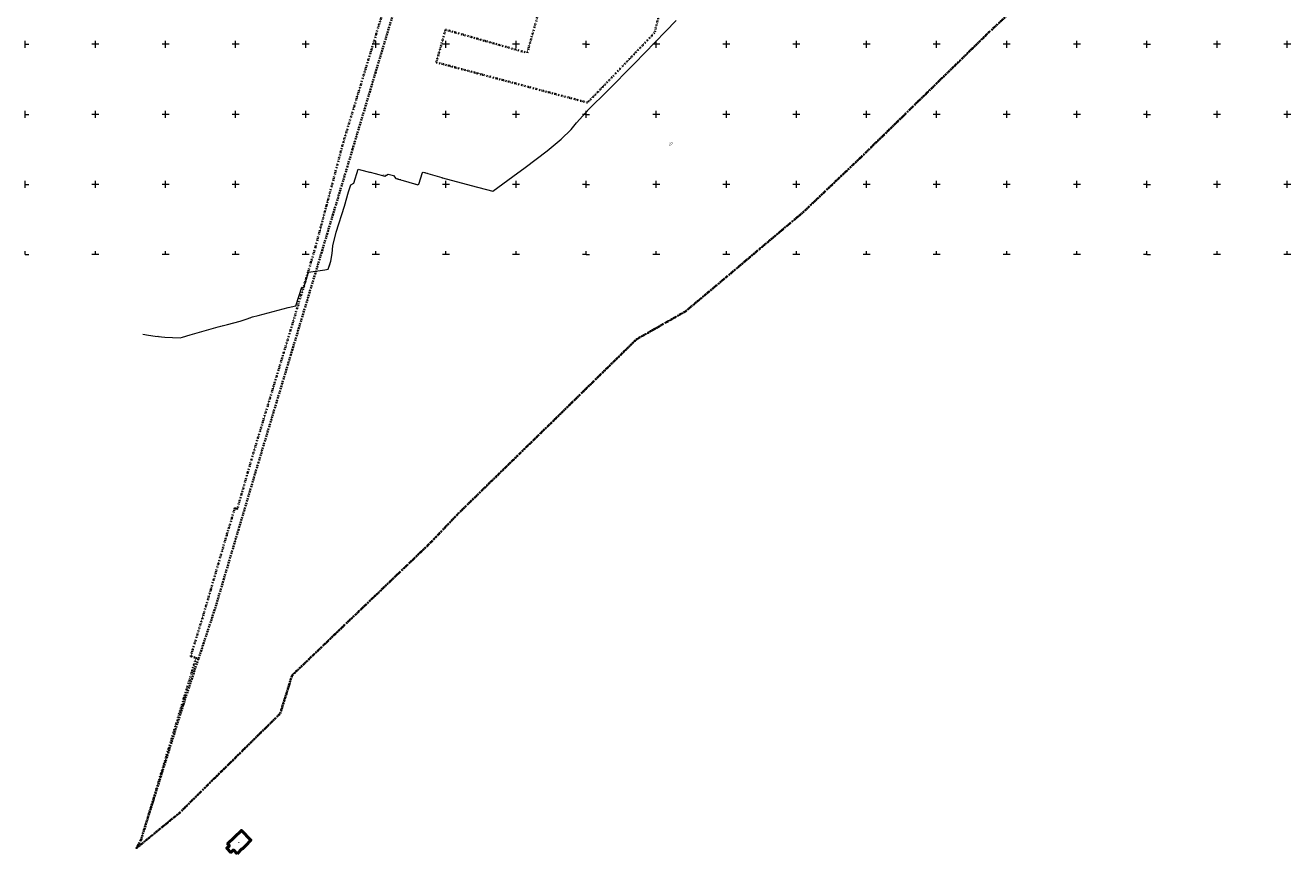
# Model space of a CAD drawing. Extents: x 7503703 to 7518012, y 5690450 to 5705715.
# Tile 3 of 50: x 7512000 to 7512902, y 5696073 to 5696664. Entities that reach past the tile are written whole.
import ezdxf
from ezdxf.enums import TextEntityAlignment as Align

# ---------------------------------------------------------------- set-up
doc = ezdxf.new("R2010")
doc.units = 0
doc.linetypes.add('DWUKROPK1_5-3', pattern=[2.23, 0.75, -0.46, 0.05, -0.46, 0.05, -0.46])
doc.linetypes.add('KROPK2-2-2', pattern=[3.49, 1, -0.47, 0.05, -0.47, 1, -0.5])
doc.layers.get('0').update_dxf_attribs({"linetype": 'CONTINUOUS'})
for name, color, linetype, lineweight in [('EGBU', 7, 'CONTINUOUS', 50), ('EGBU_O', 7, 'CONTINUOUS', 50), ('EGPG', 7, 'CONTINUOUS', 18), ('GESGPB', 7, 'CONTINUOUS', 35), ('GESGPB_O', 7, 'CONTINUOUS', 35), ('GESGPS', 7, 'CONTINUOUS', 35), ('GUPPRZ_O', 7, 'CONTINUOUS', 18), ('Ramka sekcyjna', 7, 'CONTINUOUS', 18)]:
    doc.layers.add(name, color=color, linetype=linetype, lineweight=lineweight)
doc.layers.add('SUGP', color=52, linetype='CONTINUOUS', lineweight=18, true_color=0xbfbf00)
doc.styles.add('Arial', font='arial.ttf')

# ---------------------------------------------------------------- blocks, each defined once
blk = doc.blocks.new('D_GEPPGD1_2')
blk.add_hatch(color=0).paths.add_polyline_path([(0, -0.045), (0.013906, -0.042798), (0.02645, -0.036406), (0.036406, -0.02645), (0.042798, -0.013906), (0.045, 0), (0.042798, 0.013906), (0.036406, 0.02645), (0.02645, 0.036406), (0.013906, 0.042798), (0, 0.045), (-0.013906, 0.042798), (-0.02645, 0.036406), (-0.036406, 0.02645), (-0.042798, 0.013906), (-0.045, 0), (-0.042798, -0.013906), (-0.036406, -0.02645), (-0.02645, -0.036406), (-0.013906, -0.042798)])
blk = doc.blocks.new('D_GEPPGO1_2')
blk.add_hatch(color=0).paths.add_polyline_path([(0, -0.045), (0.013906, -0.042798), (0.02645, -0.036406), (0.036406, -0.02645), (0.042798, -0.013906), (0.045, 0), (0.042798, 0.013906), (0.036406, 0.02645), (0.02645, 0.036406), (0.013906, 0.042798), (0, 0.045), (-0.013906, 0.042798), (-0.02645, 0.036406), (-0.036406, 0.02645), (-0.042798, 0.013906), (-0.045, 0), (-0.042798, -0.013906), (-0.036406, -0.02645), (-0.02645, -0.036406), (-0.013906, -0.042798)])
blk = doc.blocks.new('D_GEPPGO1_1')
at = {"color": 0}
blk.add_lwpolyline([(0, 0.25), (0.077254, 0.237764), (0.146946, 0.202254), (0.202254, 0.146946), (0.237764, 0.077254), (0.25, 0), (0.237764, -0.077254), (0.202254, -0.146946), (0.146946, -0.202254), (0.077254, -0.237764), (0, -0.25), (-0.077254, -0.237764), (-0.146946, -0.202254), (-0.202254, -0.146946), (-0.237764, -0.077254), (-0.25, 0), (-0.237764, 0.077254), (-0.202254, 0.146946), (-0.146946, 0.202254), (-0.077254, 0.237764)], close=True, dxfattribs=at)

msp = doc.modelspace()

# ---------------------------------------------------------------- linework, layer by layer
at = {"layer": 'EGBU', "color": 18, "linetype": 'Continuous', "lineweight": 50, "true_color": 0x0a0909, "elevation": 10.18}
msp.add_lwpolyline([(7512151.06, 5696072.61), (7512148.47, 5696075.28), (7512146.62, 5696073.58), (7512143.7, 5696076.56), (7512145.53, 5696078.3), (7512144.29, 5696079.57), (7512154.11, 5696089.22), (7512160.9, 5696082.3), (7512157.2, 5696078.57), (7512157.34, 5696078.43), (7512154.9, 5696076.07), (7512154.76, 5696076.21)], close=True, dxfattribs=at)
at = {"layer": 'GESGPB', "color": 7, "linetype": 'DWUKROPK1_5-3', "lineweight": 35, "elevation": 10.1}
for points in [[(7512468.78, 5696736.37), (7512448.74, 5696658.12), (7512418.58, 5696626.67), (7512408.48, 5696616.16), (7512401.01, 5696608.38), (7512358.96, 5696619.57), (7512293.14, 5696637.09), (7512299.71, 5696660.4), (7512357.95, 5696643.87), (7512368.46, 5696680.91)], [(7512255.09, 5696673.18), (7512248.98, 5696653.1), (7512246.88, 5696646.19), (7512236.77, 5696612.9), (7512233.02, 5696600.6), (7512232.4, 5696598.54), (7512226.88, 5696580.4), (7512206.94, 5696505.3), (7512203.73, 5696494.47), (7512199.46, 5696480.09), (7512193.94, 5696461.82), (7512184.46, 5696430.47), (7512181.32, 5696420.07), (7512176.64, 5696404.61), (7512172.88, 5696392.16), (7512161.3, 5696353.86), (7512151.23, 5696318.58), (7512149.43, 5696319.01), (7512143.64, 5696299.87), (7512132.27, 5696260.96), (7512126.32, 5696240.69), (7512117.95, 5696213.51), (7512121.79, 5696212.37), (7512113.16, 5696183.68), (7512082.5, 5696082.42), (7512079.24, 5696076.54), (7512109.87, 5696101.64), (7512156.06, 5696147.24), (7512181.83, 5696172.66), (7512190.24, 5696199.81), (7512222.17, 5696230.42), (7512251.56, 5696258.57), (7512289.74, 5696295.15), (7512291.43, 5696296.98), (7512308.58, 5696315.02), (7512317.52, 5696323.75), (7512374.72, 5696379.6), (7512435.85, 5696439.5), (7512463.34, 5696455.19), (7512470.87, 5696459.49), (7512500.16, 5696484.08), (7512523.66, 5696503.96), (7512546.68, 5696523.36), (7512554.63, 5696530.06), (7512596.41, 5696569.82), (7512611.98, 5696585.02), (7512627.58, 5696600.25), (7512643.19, 5696615.49), (7512665.08, 5696636.86), (7512687.54, 5696658.79), (7512710.13, 5696679.72)]]:
    msp.add_lwpolyline(points, dxfattribs=at)
at = {"layer": 'GESGPS', "color": 7, "linetype": 'KROPK2-2-2', "lineweight": 35, "elevation": 10.1}
msp.add_lwpolyline([(7512268.25, 5696691.51), (7512233.47, 5696575.33), (7512229.8, 5696563.08), (7512209.96, 5696497.05), (7512189.41, 5696428.67), (7512186.38, 5696418.59), (7512179.21, 5696394.74), (7512166.34, 5696351.98), (7512135.61, 5696248.41), (7512123.48, 5696211.61), (7512112.71, 5696178.96), (7512082.5, 5696082.42), (7512079.24, 5696076.54), (7512109.87, 5696101.64), (7512181.83, 5696172.66), (7512190.24, 5696199.81), (7512222.17, 5696230.42), (7512251.56, 5696258.57), (7512289.74, 5696295.15), (7512291.43, 5696296.98), (7512308.58, 5696315.02), (7512317.52, 5696323.75), (7512374.72, 5696379.6), (7512435.85, 5696439.5), (7512463.34, 5696455.19), (7512470.87, 5696459.49), (7512500.16, 5696484.08), (7512523.66, 5696503.96), (7512546.68, 5696523.36), (7512554.63, 5696530.06), (7512596.41, 5696569.82), (7512611.98, 5696585.02), (7512627.58, 5696600.25), (7512643.19, 5696615.49), (7512665.08, 5696636.86), (7512687.54, 5696658.79), (7512710.13, 5696679.72)], dxfattribs=at)
at = {"layer": 'Ramka sekcyjna', "color": 7, "linetype": 'Continuous', "lineweight": 18, "elevation": 100, "flags": 128}
for points in [[(7512000, 5696647.5), (7512000, 5696652.5)], [(7512050, 5696647.5), (7512050, 5696652.5)], [(7512100, 5696647.5), (7512100, 5696652.5)], [(7512150, 5696647.5), (7512150, 5696652.5)], [(7512200, 5696647.5), (7512200, 5696652.5)], [(7512250, 5696647.5), (7512250, 5696652.5)], [(7512300, 5696647.5), (7512300, 5696652.5)], [(7512350, 5696647.5), (7512350, 5696652.5)], [(7512400, 5696647.5), (7512400, 5696652.5)], [(7512400, 5696647.5), (7512400, 5696652.5)], [(7512450, 5696647.5), (7512450, 5696652.5)], [(7512500, 5696647.5), (7512500, 5696652.5)], [(7512550, 5696647.5), (7512550, 5696652.5)], [(7512600, 5696647.5), (7512600, 5696652.5)], [(7512650, 5696647.5), (7512650, 5696652.5)], [(7512700, 5696647.5), (7512700, 5696652.5)], [(7512750, 5696647.5), (7512750, 5696652.5)], [(7512800, 5696647.5), (7512800, 5696652.5)], [(7512800, 5696647.5), (7512800, 5696652.5)], [(7512850, 5696647.5), (7512850, 5696652.5)], [(7512900, 5696647.5), (7512900, 5696652.5)], [(7512000, 5696650), (7512002.5, 5696650)], [(7512052.5, 5696650), (7512047.5, 5696650)], [(7512102.5, 5696650), (7512097.5, 5696650)], [(7512152.5, 5696650), (7512147.5, 5696650)], [(7512202.5, 5696650), (7512197.5, 5696650)], [(7512252.5, 5696650), (7512247.5, 5696650)], [(7512302.5, 5696650), (7512297.5, 5696650)], [(7512352.5, 5696650), (7512347.5, 5696650)], [(7512400, 5696650), (7512397.5, 5696650)], [(7512400, 5696650), (7512402.5, 5696650)], [(7512452.5, 5696650), (7512447.5, 5696650)], [(7512502.5, 5696650), (7512497.5, 5696650)], [(7512552.5, 5696650), (7512547.5, 5696650)], [(7512602.5, 5696650), (7512597.5, 5696650)], [(7512652.5, 5696650), (7512647.5, 5696650)], [(7512702.5, 5696650), (7512697.5, 5696650)], [(7512752.5, 5696650), (7512747.5, 5696650)], [(7512800, 5696650), (7512797.5, 5696650)], [(7512800, 5696650), (7512802.5, 5696650)], [(7512852.5, 5696650), (7512847.5, 5696650)], [(7512902.5, 5696650), (7512897.5, 5696650)], [(7512000, 5696597.5), (7512000, 5696602.5)], [(7512000, 5696600), (7512002.5, 5696600)], [(7512052.5, 5696600), (7512047.5, 5696600)], [(7512050, 5696597.5), (7512050, 5696602.5)], [(7512102.5, 5696600), (7512097.5, 5696600)], [(7512100, 5696597.5), (7512100, 5696602.5)], [(7512152.5, 5696600), (7512147.5, 5696600)], [(7512150, 5696597.5), (7512150, 5696602.5)], [(7512202.5, 5696600), (7512197.5, 5696600)], [(7512200, 5696597.5), (7512200, 5696602.5)], [(7512252.5, 5696600), (7512247.5, 5696600)], [(7512250, 5696597.5), (7512250, 5696602.5)], [(7512302.5, 5696600), (7512297.5, 5696600)], [(7512300, 5696597.5), (7512300, 5696602.5)], [(7512352.5, 5696600), (7512347.5, 5696600)], [(7512350, 5696597.5), (7512350, 5696602.5)], [(7512400, 5696600), (7512397.5, 5696600)], [(7512400, 5696597.5), (7512400, 5696602.5)], [(7512400, 5696597.5), (7512400, 5696602.5)], [(7512400, 5696600), (7512402.5, 5696600)], [(7512452.5, 5696600), (7512447.5, 5696600)], [(7512450, 5696597.5), (7512450, 5696602.5)], [(7512502.5, 5696600), (7512497.5, 5696600)], [(7512500, 5696597.5), (7512500, 5696602.5)], [(7512552.5, 5696600), (7512547.5, 5696600)], [(7512550, 5696597.5), (7512550, 5696602.5)], [(7512602.5, 5696600), (7512597.5, 5696600)], [(7512600, 5696597.5), (7512600, 5696602.5)], [(7512652.5, 5696600), (7512647.5, 5696600)], [(7512650, 5696597.5), (7512650, 5696602.5)], [(7512702.5, 5696600), (7512697.5, 5696600)], [(7512700, 5696597.5), (7512700, 5696602.5)], [(7512752.5, 5696600), (7512747.5, 5696600)], [(7512750, 5696597.5), (7512750, 5696602.5)], [(7512800, 5696600), (7512797.5, 5696600)], [(7512800, 5696597.5), (7512800, 5696602.5)], [(7512800, 5696597.5), (7512800, 5696602.5)], [(7512800, 5696600), (7512802.5, 5696600)], [(7512852.5, 5696600), (7512847.5, 5696600)], [(7512850, 5696597.5), (7512850, 5696602.5)], [(7512902.5, 5696600), (7512897.5, 5696600)], [(7512900, 5696597.5), (7512900, 5696602.5)], [(7512000, 5696547.5), (7512000, 5696552.5)], [(7512000, 5696550), (7512002.5, 5696550)], [(7512052.5, 5696550), (7512047.5, 5696550)], [(7512050, 5696547.5), (7512050, 5696552.5)], [(7512102.5, 5696550), (7512097.5, 5696550)], [(7512100, 5696547.5), (7512100, 5696552.5)], [(7512152.5, 5696550), (7512147.5, 5696550)], [(7512150, 5696547.5), (7512150, 5696552.5)], [(7512202.5, 5696550), (7512197.5, 5696550)], [(7512200, 5696547.5), (7512200, 5696552.5)], [(7512252.5, 5696550), (7512247.5, 5696550)], [(7512250, 5696547.5), (7512250, 5696552.5)], [(7512302.5, 5696550), (7512297.5, 5696550)], [(7512300, 5696547.5), (7512300, 5696552.5)], [(7512352.5, 5696550), (7512347.5, 5696550)], [(7512350, 5696547.5), (7512350, 5696552.5)], [(7512400, 5696550), (7512397.5, 5696550)], [(7512400, 5696547.5), (7512400, 5696552.5)], [(7512400, 5696547.5), (7512400, 5696552.5)], [(7512400, 5696550), (7512402.5, 5696550)], [(7512452.5, 5696550), (7512447.5, 5696550)], [(7512450, 5696547.5), (7512450, 5696552.5)], [(7512502.5, 5696550), (7512497.5, 5696550)], [(7512500, 5696547.5), (7512500, 5696552.5)], [(7512552.5, 5696550), (7512547.5, 5696550)], [(7512550, 5696547.5), (7512550, 5696552.5)], [(7512602.5, 5696550), (7512597.5, 5696550)], [(7512600, 5696547.5), (7512600, 5696552.5)], [(7512652.5, 5696550), (7512647.5, 5696550)], [(7512650, 5696547.5), (7512650, 5696552.5)], [(7512702.5, 5696550), (7512697.5, 5696550)], [(7512700, 5696547.5), (7512700, 5696552.5)], [(7512752.5, 5696550), (7512747.5, 5696550)], [(7512750, 5696547.5), (7512750, 5696552.5)], [(7512800, 5696550), (7512797.5, 5696550)], [(7512800, 5696547.5), (7512800, 5696552.5)], [(7512800, 5696547.5), (7512800, 5696552.5)], [(7512800, 5696550), (7512802.5, 5696550)], [(7512852.5, 5696550), (7512847.5, 5696550)], [(7512850, 5696547.5), (7512850, 5696552.5)], [(7512902.5, 5696550), (7512897.5, 5696550)], [(7512900, 5696547.5), (7512900, 5696552.5)], [(7512000, 5696500), (7512000, 5696502.5)], [(7512000, 5696500), (7512002.5, 5696500)], [(7512052.5, 5696500), (7512047.5, 5696500)], [(7512050, 5696500), (7512050, 5696502.5)], [(7512102.5, 5696500), (7512097.5, 5696500)], [(7512100, 5696500), (7512100, 5696502.5)], [(7512152.5, 5696500), (7512147.5, 5696500)], [(7512150, 5696500), (7512150, 5696502.5)], [(7512202.5, 5696500), (7512197.5, 5696500)], [(7512200, 5696500), (7512200, 5696502.5)], [(7512252.5, 5696500), (7512247.5, 5696500)], [(7512250, 5696500), (7512250, 5696502.5)], [(7512302.5, 5696500), (7512297.5, 5696500)], [(7512300, 5696500), (7512300, 5696502.5)], [(7512352.5, 5696500), (7512347.5, 5696500)], [(7512350, 5696500), (7512350, 5696502.5)], [(7512400, 5696500), (7512397.5, 5696500)], [(7512400, 5696500), (7512400, 5696502.5)], [(7512400, 5696500), (7512400, 5696502.5)], [(7512400, 5696500), (7512402.5, 5696500)], [(7512452.5, 5696500), (7512447.5, 5696500)], [(7512450, 5696500), (7512450, 5696502.5)], [(7512502.5, 5696500), (7512497.5, 5696500)], [(7512500, 5696500), (7512500, 5696502.5)], [(7512552.5, 5696500), (7512547.5, 5696500)], [(7512550, 5696500), (7512550, 5696502.5)], [(7512602.5, 5696500), (7512597.5, 5696500)], [(7512600, 5696500), (7512600, 5696502.5)], [(7512652.5, 5696500), (7512647.5, 5696500)], [(7512650, 5696500), (7512650, 5696502.5)], [(7512702.5, 5696500), (7512697.5, 5696500)], [(7512700, 5696500), (7512700, 5696502.5)], [(7512752.5, 5696500), (7512747.5, 5696500)], [(7512750, 5696500), (7512750, 5696502.5)], [(7512800, 5696500), (7512797.5, 5696500)], [(7512800, 5696500), (7512800, 5696502.5)], [(7512800, 5696500), (7512800, 5696502.5)], [(7512800, 5696500), (7512802.5, 5696500)], [(7512852.5, 5696500), (7512847.5, 5696500)], [(7512850, 5696500), (7512850, 5696502.5)], [(7512902.5, 5696500), (7512897.5, 5696500)], [(7512900, 5696500), (7512900, 5696502.5)]]:
    msp.add_lwpolyline(points, dxfattribs=at)
at = {"layer": 'SUGP', "color": 52, "linetype": 'Continuous', "lineweight": 18, "true_color": 0xbfbf00, "elevation": 10.14}
msp.add_lwpolyline([(7512083.92, 5696443.12), (7512087.85, 5696442.54), (7512092.73, 5696441.83), (7512099.54, 5696441.03), (7512110.51, 5696440.67), (7512112, 5696440.98), (7512117.67, 5696442.85), (7512137.61, 5696448.47), (7512144.2, 5696450.14), (7512153.22, 5696452.53), (7512158.29, 5696454.11), (7512161.97, 5696455.49), (7512166.14, 5696456.52), (7512187.49, 5696462.15), (7512192.99, 5696463.53), (7512197.23, 5696476.73), (7512198.62, 5696476.5), (7512202.05, 5696487.48), (7512213.58, 5696489.19), (7512215.94, 5696489.54), (7512217.98, 5696495.19), (7512218.89, 5696500.84), (7512219.3, 5696506.2), (7512221.72, 5696515.87), (7512227.58, 5696534.55), (7512230.61, 5696544.75), (7512232.08, 5696549.69), (7512234.24, 5696550.87), (7512237.51, 5696560.92), (7512239.08, 5696560.42), (7512245.53, 5696558.89), (7512245.87, 5696558.84), (7512249.6, 5696557.86), (7512256.41, 5696555.99), (7512258.74, 5696557.39), (7512262.65, 5696556.48), (7512264.15, 5696554.17), (7512271.19, 5696552.25), (7512279.98, 5696549.81), (7512280.17, 5696549.92), (7512280.6, 5696550.16), (7512283.38, 5696558.55), (7512283.73, 5696558.72), (7512296.96, 5696554.86), (7512297.15, 5696554.78), (7512297.56, 5696554.68), (7512317.93, 5696549.25), (7512333.35, 5696545.15), (7512347.83, 5696555.66), (7512356.57, 5696562.08), (7512372.27, 5696573.91), (7512382.11, 5696582.33), (7512389.21, 5696589.11), (7512393.13, 5696593.99), (7512402.05, 5696603.99), (7512414.77, 5696616.25), (7512434.6, 5696636.2), (7512456.64, 5696659.14), (7512464.31, 5696667.07)], dxfattribs=at)

# ---------------------------------------------------------------- block references
at = {"layer": 'EGPG', "color": 7, "linetype": 'Continuous', "lineweight": 18}
for name, p in [('D_GEPPGO1_2', (7512248.98, 5696653.1, 10.24)), ('D_GEPPGD1_2', (7512299.71, 5696660.4, 10.24)), ('D_GEPPGO1_1', (7512687.54, 5696658.79, 10.24)), ('D_GEPPGO1_2', (7512246.88, 5696646.19, 10.24)), ('D_GEPPGD1_2', (7512665.08, 5696636.86, 10.24)), ('D_GEPPGD1_2', (7512408.48, 5696616.16, 10.24)), ('D_GEPPGO1_2', (7512236.77, 5696612.9, 10.24)), ('D_GEPPGD1_2', (7512643.19, 5696615.49, 10.24)), ('D_GEPPGO1_2', (7512232.4, 5696598.54, 10.24)), ('D_GEPPGO1_2', (7512233.02, 5696600.6, 10.24)), ('D_GEPPGD1_2', (7512627.58, 5696600.25, 10.24)), ('D_GEPPGO1_1', (7512226.88, 5696580.4, 10.24)), ('D_GEPPGD1_2', (7512611.98, 5696585.02, 10.24)), ('D_GEPPGD1_2', (7512233.47, 5696575.33, 10.24)), ('D_GEPPGD1_2', (7512229.8, 5696563.08, 10.24)), ('D_GEPPGD1_2', (7512596.41, 5696569.82, 10.24)), ('D_GEPPGD1_2', (7512554.63, 5696530.06, 10.24)), ('D_GEPPGD1_2', (7512546.68, 5696523.36, 10.24)), ('D_GEPPGO1_1', (7512206.94, 5696505.3, 10.24)), ('D_GEPPGD1_2', (7512523.66, 5696503.96, 10.24)), ('D_GEPPGO1_1', (7512203.73, 5696494.47, 10.24)), ('D_GEPPGD1_2', (7512209.96, 5696497.05, 10.24)), ('D_GEPPGD1_2', (7512500.16, 5696484.08, 10.24)), ('D_GEPPGO1_2', (7512199.46, 5696480.09, 10.24)), ('D_GEPPGO1_2', (7512193.94, 5696461.82, 10.24)), ('D_GEPPGD1_2', (7512463.34, 5696455.19, 10.24)), ('D_GEPPGD1_2', (7512470.87, 5696459.49, 10.24)), ('D_GEPPGD1_2', (7512435.85, 5696439.5, 10.24)), ('D_GEPPGO1_2', (7512184.46, 5696430.47, 10.24)), ('D_GEPPGD1_2', (7512189.41, 5696428.67, 10.24)), ('D_GEPPGO1_2', (7512181.32, 5696420.07, 10.24)), ('D_GEPPGD1_2', (7512186.38, 5696418.59, 10.24)), ('D_GEPPGO1_2', (7512176.64, 5696404.61, 10.24)), ('D_GEPPGO1_2', (7512172.88, 5696392.16, 10.24)), ('D_GEPPGD1_2', (7512179.21, 5696394.74, 10.24)), ('D_GEPPGD1_2', (7512374.72, 5696379.6, 10.24)), ('D_GEPPGO1_1', (7512161.3, 5696353.86, 10.24)), ('D_GEPPGD1_2', (7512166.34, 5696351.98, 10.24)), ('D_GEPPGO1_1', (7512149.43, 5696319.01, 10.24)), ('D_GEPPGO1_1', (7512151.23, 5696318.58, 10.24)), ('D_GEPPGD1_2', (7512317.52, 5696323.75, 10.24)), ('D_GEPPGD1_2', (7512308.58, 5696315.02, 10.24)), ('D_GEPPGO1_1', (7512143.64, 5696299.87, 10.24)), ('D_GEPPGD1_2', (7512289.74, 5696295.15, 10.24)), ('D_GEPPGD1_2', (7512291.43, 5696296.98, 10.24)), ('D_GEPPGO1_1', (7512132.27, 5696260.96, 10.24)), ('D_GEPPGD1_2', (7512251.56, 5696258.57, 10.24)), ('D_GEPPGD1_2', (7512135.61, 5696248.41, 10.24)), ('D_GEPPGO1_1', (7512126.32, 5696240.69, 10.24)), ('D_GEPPGD1_2', (7512222.17, 5696230.42, 10.24)), ('D_GEPPGO1_1', (7512117.95, 5696213.51, 10.24)), ('D_GEPPGO1_1', (7512121.79, 5696212.37, 10.24)), ('D_GEPPGD1_2', (7512123.48, 5696211.61, 10.24)), ('D_GEPPGD1_2', (7512190.24, 5696199.81, 10.24)), ('D_GEPPGO1_1', (7512113.16, 5696183.68, 10.24)), ('D_GEPPGD1_2', (7512112.71, 5696178.96, 10.24)), ('D_GEPPGD1_2', (7512181.83, 5696172.66, 10.24)), ('D_GEPPGD1_2', (7512109.87, 5696101.64, 10.24)), ('D_GEPPGO1_1', (7512079.24, 5696076.54, 10.24)), ('D_GEPPGO1_1', (7512082.5, 5696082.42, 10.24))]:
    msp.add_blockref(name, p, dxfattribs=at)

# ---------------------------------------------------------------- texts
at = {"layer": 'EGBU_O', "color": 7, "linetype": 'Continuous', "lineweight": 0, "style": 'Arial'}
msp.add_text('m', height=1, dxfattribs=at).set_placement((7512152.3, 5696080.24, 10.8), align=Align.CENTER)
at = {"layer": 'GESGPB_O', "color": 7, "linetype": 'Continuous', "lineweight": 0, "style": 'Arial'}
msp.add_text('27', height=1.75, dxfattribs=at).set_placement((7512460.45, 5696577.99, 10.8), align=Align.CENTER)
at = {"layer": 'GUPPRZ_O', "color": 52, "linetype": 'Continuous', "lineweight": 0, "true_color": 0xbfbf00, "style": 'Arial'}
for s, rotation, p in [('164.72', 45.56394, (7512373.5, 5696574.4, 10.8)), ('165.40', 73.52733, (7512236.43, 5696556.39, 10.8)), ('165.07', 350.18777, (7512254.01, 5696556.67, 10.8)), ('164.67', 343.64537, (7512264.82, 5696553.89, 10.8)), ('164.61', 346.39673, (7512284.04, 5696558.33, 10.8)), ('164.63', 346.75556, (7512275.61, 5696550.53, 10.8)), ('163.07', 36.14683, (7512334.41, 5696545.3, 10.8)), ('164.71', 73.05826, (7512228.43, 5696535.49, 10.8)), ('163.51', 69.13232, (7512216.8, 5696490.22, 10.8)), ('163.52', 76.16515, (7512196.35, 5696472.41, 10.8)), ('162.40', 22.57562, (7512159.15, 5696453.84, 10.8)), ('162.09', 18.2693, (7512138.45, 5696448.19, 10.8)), ('161.62', 353.83682, (7512092.86, 5696441.54, 10.8))]:
    msp.add_text(s, height=0.75, rotation=rotation, dxfattribs=at).set_placement(p)

doc.saveas('drawing.dxf')
